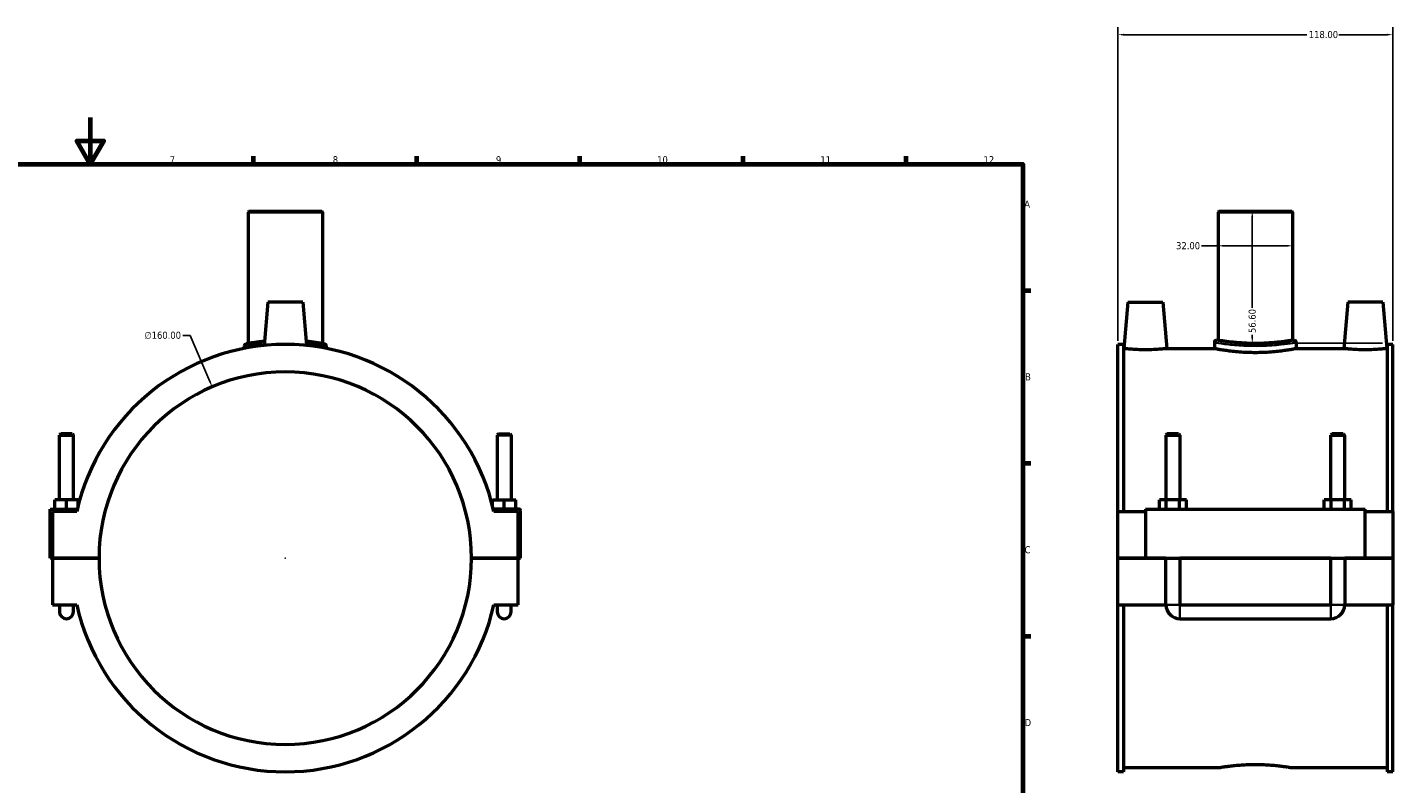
# Model space of a CAD drawing. Header units: millimetres. Extents: x 0 to 1119, y -37 to 1094.
# Tile 3 of 4: x 393 to 980, y 308 to 633. Entities that reach past the tile are written whole.
import ezdxf

# ---------------------------------------------------------------- set-up
doc = ezdxf.new("R2010")
doc.units = ezdxf.units.MM
for name, color, linetype, lineweight in [('Border (ANSI)', 7, 'Continuous', 70), ('Dimension (ANSI)', 7, 'Continuous', 25), ('Visible (ANSI)', 7, 'Continuous', 50), ('Visible Narrow (ANSI)', 7, 'Continuous', 35)]:
    doc.layers.add(name, color=color, linetype=linetype, lineweight=lineweight)
doc.styles.add('Note Text (ANSI)', font='tahoma.ttf')
doc.dimstyles.new('Default - mm (ANSI)', dxfattribs={"dimtxt": 3.048, "dimasz": 2.5, "dimexe": 3.175, "dimexo": 1.6002, "dimgap": 0.8, "dimtad": 0, "dimtoh": 1, "dimrnd": 1e-08, "dimzin": 4, "dimdsep": 46, "dimtxsty": 'Note Text (ANSI)', "dimcen": 0.09, "dimdle": 10, "dimclrd": 256, "dimclre": 256, "dimclrt": 256, "dimadec": 1, "dimazin": 1, "dimtfac": 1, "dimtofl": 0, "dimtmove": 0, "dimatfit": 3, "dimfxl": 1, "dimtolj": 1, "dimtzin": 4, "dimlwd": -1, "dimlwe": -1, "dimarcsym": 0})

# ---------------------------------------------------------------- blocks, each defined once
blk = doc.blocks.new('Borders Default Border')
at = {"layer": 'Border (ANSI)'}
for p, q in [((490.58, 574), (490.58, 577.45)), ((560.67, 574), (560.67, 577.45)), ((630.75, 574), (630.75, 577.45)), ((700.83, 574), (700.83, 577.45)), ((770.92, 574), (770.92, 577.45)), ((821, 519.75), (824.45, 519.75)), ((821, 445.5), (824.45, 445.5)), ((821, 371.25), (824.45, 371.25))]:
    blk.add_line(p, q, dxfattribs=at)
at = {"layer": 'Border (ANSI)', "flags": 128}
for points in [[(420.5, 594), (420.5, 574), (414.73, 584), (426.27, 584), (420.5, 574)], [(20, 20), (20, 574), (821, 574), (821, 20), (20, 20)]]:
    blk.add_lwpolyline(points, dxfattribs=at)
at = {"layer": 'Border (ANSI)', "attachment_point": 7, "style": 'Note Text (ANSI)'}
for s, insert, char_height in [('7', (454.6, 574.4), 3.05), ('8', (524.63, 574.33), 3.05), ('9', (594.7, 574.34), 3.05), ('10', (663.96, 574.34), 3.048), ('11', (734.04, 574.4), 3.048), ('12', (804.13, 574.4), 3.048), ('A', (821.63, 555.35), 3.05), ('B', (821.99, 481.1), 3.05), ('C', (821.8, 406.8), 3.05), ('D', (821.81, 332.6), 3.05)]:
    blk.add_mtext(s, dxfattribs=dict(at, insert=insert, char_height=char_height))
blk = doc.blocks.new('*D6')
at = {"layer": 'Defpoints', "color": 0, "transparency": 16777216}
for p in [(979.87, 629.64), (861.87, 496.56), (979.87, 496.56)]:
    blk.add_point(p, dxfattribs=at)
at = {"layer": 'Dimension (ANSI)', "transparency": 16777216}
for p, q in [((861.87, 498.17), (861.87, 632.81)), ((864.37, 629.64), (943.03, 629.64)), ((977.37, 629.64), (956.71, 629.64)), ((979.87, 498.17), (979.87, 632.81))]:
    blk.add_line(p, q, dxfattribs=at)
for points in [[(864.37, 630.05), (864.37, 629.22), (861.87, 629.64)], [(977.37, 630.05), (977.37, 629.22), (979.87, 629.64)]]:
    blk.add_solid(points, dxfattribs=at)
at = {"layer": 'Dimension (ANSI)', "transparency": 16777216, "insert": (943.83, 631.23), "char_height": 3.048, "attachment_point": 1, "style": 'Note Text (ANSI)'}
blk.add_mtext('\\A1;118.00', dxfattribs=at)
blk = doc.blocks.new('*D7')
at = {"layer": 'Defpoints', "color": 0, "transparency": 16777216}
for p in [(920.87, 553.76), (919.56, 497.16), (977.11, 497.16)]:
    blk.add_point(p, dxfattribs=at)
at = {"layer": 'Dimension (ANSI)', "transparency": 16777216}
for p, q in [((919.56, 551.26), (919.56, 512.27)), ((919.56, 499.66), (919.56, 500.67)), ((975.51, 497.16), (916.39, 497.16))]:
    blk.add_line(p, q, dxfattribs=at)
for points in [[(919.15, 551.26), (919.98, 551.26), (919.56, 553.76)], [(919.15, 499.66), (919.98, 499.66), (919.56, 497.16)]]:
    blk.add_solid(points, dxfattribs=at)
at = {"layer": 'Dimension (ANSI)', "transparency": 16777216, "insert": (917.98, 501.47), "char_height": 3.048, "attachment_point": 1, "rotation": 90, "style": 'Note Text (ANSI)'}
blk.add_mtext('\\A1;56.60', dxfattribs=at)
blk = doc.blocks.new('*D8')
at = {"layer": 'Defpoints', "color": 0, "transparency": 16777216}
for p in [(472.84, 478.35), (535.62, 331.18)]:
    blk.add_point(p, dxfattribs=at)
at = {"layer": 'Dimension (ANSI)', "transparency": 16777216}
for p, q in [((460.21, 500.41), (463.43, 500.41)), ((463.43, 500.41), (471.86, 480.65)), ((504.14, 404.76), (504.32, 404.76)), ((504.23, 404.67), (504.23, 404.85))]:
    blk.add_line(p, q, dxfattribs=at)
blk.add_solid([(472.25, 480.81), (471.48, 480.49), (472.84, 478.35)], dxfattribs=at)
at = {"layer": 'Dimension (ANSI)', "transparency": 16777216, "insert": (443.73, 502.05), "char_height": 3.048, "attachment_point": 1, "style": 'Note Text (ANSI)'}
blk.add_mtext('\\A1;∅160.00', dxfattribs=at)
blk = doc.blocks.new('*D9')
at = {"layer": 'Defpoints', "color": 0, "transparency": 16777216}
for p in [(904.87, 538.94), (904.87, 538.94), (936.87, 538.94)]:
    blk.add_point(p, dxfattribs=at)
at = {"layer": 'Dimension (ANSI)', "transparency": 16777216}
for p, q in [((904.87, 538.94), (897.69, 538.94)), ((934.37, 538.94), (907.37, 538.94))]:
    blk.add_line(p, q, dxfattribs=at)
for points in [[(907.37, 539.35), (907.37, 538.52), (904.87, 538.94)], [(934.37, 539.35), (934.37, 538.52), (936.87, 538.94)]]:
    blk.add_solid(points, dxfattribs=at)
at = {"layer": 'Dimension (ANSI)', "transparency": 16777216, "insert": (886.84, 540.52), "char_height": 3.048, "attachment_point": 1, "style": 'Note Text (ANSI)'}
blk.add_mtext('\\A1;32.00', dxfattribs=at)

msp = doc.modelspace()

# ---------------------------------------------------------------- linework, layer by layer
at = {"layer": 'Visible (ANSI)'}
for p, q in [((488.552, 553.765), (488.232, 553.445)), ((520.232, 553.445), (488.232, 553.445)), ((488.232, 553.445), (488.232, 496.987)), ((488.552, 553.765), (519.912, 553.765)), ((519.912, 553.765), (520.232, 553.445)), ((520.232, 553.445), (520.232, 496.987)), ((905.186, 553.765), (904.866, 553.445)), ((936.866, 553.445), (904.866, 553.445)), ((904.866, 553.445), (904.866, 498.365)), ((905.186, 553.765), (936.546, 553.765)), ((936.546, 553.765), (936.866, 553.445)), ((936.866, 553.445), (936.866, 498.365)), ((496.732, 514.765), (495.1, 496.11)), ((511.732, 514.765), (496.732, 514.765)), ((511.732, 514.765), (513.365, 496.11)), ((866.166, 514.765), (864.416, 494.765)), ((866.166, 514.765), (881.166, 514.765)), ((881.166, 514.765), (882.916, 494.765)), ((960.566, 514.765), (958.816, 494.765)), ((975.566, 514.765), (960.566, 514.765)), ((975.566, 514.765), (977.316, 494.765)), ((486.632, 495.898), (486.632, 494.862)), ((521.832, 495.898), (521.832, 494.862)), ((861.866, 424.765), (861.866, 496.565)), ((864.226, 496.565), (861.866, 496.565)), ((864.226, 496.565), (864.226, 424.765)), ((864.226, 494.765), (864.416, 494.765)), ((882.916, 494.765), (903.266, 494.765)), ((903.266, 497.405), (903.266, 494.765)), ((904.866, 498.365), (904.226, 498.365)), ((937.506, 498.365), (936.866, 498.365)), ((938.466, 497.405), (938.466, 494.765)), ((938.466, 494.765), (958.816, 494.765)), ((977.316, 494.765), (977.506, 494.765)), ((977.506, 496.565), (977.506, 424.765)), ((979.866, 496.565), (977.506, 496.565)), ((979.866, 424.765), (979.866, 496.565)), ((407.832, 458.148), (407.232, 457.548)), ((407.232, 457.548), (413.232, 457.548)), ((407.232, 429.765), (407.232, 457.548)), ((412.632, 458.148), (407.832, 458.148)), ((412.632, 458.148), (413.232, 457.548)), ((413.232, 429.765), (413.232, 457.548)), ((595.832, 458.148), (595.232, 457.548)), ((601.232, 457.548), (595.232, 457.548)), ((595.232, 457.548), (595.232, 429.765)), ((595.832, 458.148), (600.632, 458.148)), ((600.632, 458.148), (601.232, 457.548)), ((601.232, 457.548), (601.232, 429.765)), ((883.066, 458.148), (882.466, 457.548)), ((882.466, 457.548), (888.466, 457.548)), ((882.466, 457.548), (882.466, 429.765)), ((887.866, 458.148), (883.066, 458.148)), ((887.866, 458.148), (888.466, 457.548)), ((888.466, 457.548), (888.466, 429.765)), ((953.866, 458.148), (953.266, 457.548)), ((953.266, 457.548), (959.266, 457.548)), ((953.266, 429.765), (953.266, 457.548)), ((958.666, 458.148), (953.866, 458.148)), ((958.666, 458.148), (959.266, 457.548)), ((959.266, 429.765), (959.266, 457.548)), ((405.232, 425.765), (405.232, 429.765)), ((410.232, 429.765), (405.232, 429.765)), ((415.232, 429.765), (410.232, 429.765)), ((410.232, 425.765), (410.232, 429.765)), ((415.232, 427.265), (415.232, 429.765)), ((593.232, 429.765), (598.232, 429.765)), ((593.232, 427.265), (593.232, 429.765)), ((598.232, 425.765), (598.232, 429.765)), ((598.232, 429.765), (603.232, 429.765)), ((603.232, 425.765), (603.232, 429.765)), ((879.693, 425.765), (879.693, 429.765)), ((882.579, 429.765), (879.693, 429.765)), ((882.579, 425.765), (882.579, 429.765)), ((888.353, 429.765), (882.579, 429.765)), ((888.353, 425.765), (888.353, 429.765)), ((891.24, 429.765), (888.353, 429.765)), ((891.24, 425.765), (891.24, 429.765)), ((950.493, 425.765), (950.493, 429.765)), ((953.379, 429.765), (950.493, 429.765)), ((953.379, 425.765), (953.379, 429.765)), ((959.153, 429.765), (953.379, 429.765)), ((959.153, 425.765), (959.153, 429.765)), ((962.04, 429.765), (959.153, 429.765)), ((962.04, 425.765), (962.04, 429.765)), ((403.232, 425.765), (414.867, 425.765)), ((403.232, 404.815), (403.232, 425.765)), ((414.638, 424.765), (404.232, 424.765)), ((404.232, 424.765), (404.232, 404.815)), ((604.732, 425.765), (593.598, 425.765)), ((604.232, 424.765), (593.827, 424.765)), ((604.232, 404.815), (604.232, 424.765)), ((605.232, 404.815), (605.232, 425.265)), ((861.866, 424.765), (873.666, 424.765)), ((861.866, 404.815), (861.866, 424.765)), ((873.666, 425.765), (873.666, 404.815)), ((873.666, 425.765), (968.066, 425.765)), ((968.066, 404.815), (968.066, 425.765)), ((968.066, 424.765), (979.866, 424.765)), ((979.866, 424.765), (979.866, 404.815)), ((404.232, 404.815), (403.232, 404.815)), ((404.232, 404.815), (424.232, 404.815)), ((404.232, 404.715), (404.232, 384.765)), ((424.232, 404.715), (404.232, 404.715)), ((407.232, 404.715), (407.232, 404.815)), ((413.232, 404.715), (413.232, 404.815)), ((584.232, 404.815), (604.232, 404.815)), ((604.232, 404.715), (584.232, 404.715)), ((595.232, 404.815), (595.232, 404.715)), ((601.232, 404.815), (601.232, 404.715)), ((604.232, 404.815), (605.232, 404.815)), ((604.232, 384.765), (604.232, 404.715)), ((861.866, 404.815), (873.666, 404.815)), ((861.866, 384.765), (861.866, 404.715)), ((882.466, 404.715), (861.866, 404.715)), ((873.666, 404.815), (968.066, 404.815)), ((882.466, 404.815), (882.466, 404.715)), ((882.466, 384.765), (882.466, 404.715)), ((888.466, 404.815), (888.466, 404.715)), ((888.466, 404.715), (888.466, 384.765)), ((953.266, 404.715), (888.466, 404.715)), ((953.266, 404.715), (953.266, 404.815)), ((953.266, 384.765), (953.266, 404.715)), ((959.266, 404.715), (959.266, 404.815)), ((959.266, 404.715), (959.266, 384.765)), ((979.866, 404.715), (959.266, 404.715)), ((968.066, 404.815), (979.866, 404.815)), ((979.866, 404.715), (979.866, 384.765)), ((404.232, 384.765), (414.638, 384.765)), ((407.232, 384.765), (407.232, 381.765)), ((413.232, 381.765), (413.232, 384.765)), ((593.827, 384.765), (604.232, 384.765)), ((595.232, 384.765), (595.232, 381.765)), ((601.232, 381.765), (601.232, 384.765)), ((861.866, 312.965), (861.866, 384.765)), ((861.866, 384.765), (882.466, 384.765)), ((864.226, 384.765), (864.226, 312.965)), ((888.466, 384.765), (953.266, 384.765)), ((959.266, 384.765), (979.866, 384.765)), ((977.506, 384.765), (977.506, 312.965)), ((979.866, 312.965), (979.866, 384.765)), ((888.466, 378.765), (953.266, 378.765)), ((864.226, 312.965), (861.866, 312.965)), ((864.226, 314.765), (905.186, 314.765)), ((936.546, 314.765), (977.506, 314.765)), ((979.866, 312.965), (977.506, 312.965))]:
    msp.add_line(p, q, dxfattribs=at)
for centre, radius, start, end in [((504.232, 404.765), 91.8, 12.583661, 167.416339), ((487.592, 495.898), 0.96, 100.347629, 180), ((520.872, 495.898), 0.96, 0, 79.652371), ((904.226, 497.405), 0.96, 90, 180), ((937.506, 497.405), 0.96, 0, 90), ((504.232, 404.765), 80, 0.03581, 179.96419), ((604.732, 425.265), 0.5, 0, 90), ((504.232, 404.765), 80, 180.03581, 359.96419), ((410.232, 381.765), 3, 180, 0), ((504.232, 404.765), 91.8, 192.583661, 347.416339), ((598.232, 381.765), 3, 180, 0), ((888.466, 384.765), 6, 180, 270), ((953.266, 384.765), 6, 270, 0)]:
    msp.add_arc(centre, radius, start, end, dxfattribs=at)
for points, knots in [([(495.261, 497.934), (493.68, 497.781), (492.267, 497.604), (489.259, 497.178), (488.037, 496.954), (487.481, 496.854), (487.421, 496.843), (487.422, 496.844)], [8.928241, 8.928241, 8.928241, 8.928241, 9.4937596, 9.4937596, 10.3857195, 10.3857195, 10.6347686, 10.6347686, 10.6347686, 10.6347686]), ([(521.045, 496.843), (521.045, 496.843), (520.852, 496.878), (519.866, 497.052), (518.78, 497.239), (516.154, 497.61), (514.761, 497.784), (513.205, 497.934)], [5.3173822, 5.3173822, 5.3173822, 5.3173822, 5.7596105, 5.7596105, 6.4671758, 6.4671758, 7.0239331, 7.0239331, 7.0239331, 7.0239331]), ([(882.916, 494.765), (882.916, 494.765), (882.685, 494.74), (881.744, 494.65), (881.035, 494.586), (879.396, 494.465), (878.356, 494.4), (876.074, 494.309), (874.832, 494.284), (872.501, 494.284), (871.259, 494.309), (868.977, 494.4), (867.937, 494.465), (866.297, 494.586), (865.588, 494.65), (864.648, 494.74), (864.416, 494.765), (864.416, 494.765)], [1.3979498, 1.3979498, 1.3979498, 1.3979498, 1.7472544, 1.7472544, 2.096559, 2.096559, 2.4462294, 2.4462294, 2.7958997, 2.7958997, 3.14557, 3.14557, 3.4952403, 3.4952403, 3.8445449, 3.8445449, 4.1938495, 4.1938495, 4.1938495, 4.1938495]), ([(938.466, 494.765), (938.466, 494.765), (938.36, 494.744), (937.913, 494.658), (937.573, 494.593), (936.674, 494.43), (936.114, 494.332), (934.823, 494.122), (934.091, 494.009), (932.532, 493.791), (931.651, 493.678), (929.731, 493.466), (928.693, 493.367), (926.526, 493.202), (925.395, 493.136), (923.119, 493.049), (921.974, 493.027), (919.758, 493.027), (918.613, 493.049), (916.338, 493.136), (915.207, 493.202), (913.039, 493.367), (912.001, 493.466), (910.082, 493.678), (909.201, 493.791), (907.641, 494.009), (906.909, 494.122), (905.618, 494.332), (905.059, 494.43), (904.16, 494.593), (903.819, 494.658), (903.373, 494.744), (903.266, 494.765), (903.266, 494.765)], [2.6592579, 2.6592579, 2.6592579, 2.6592579, 2.9916566, 2.9916566, 3.3240554, 3.3240554, 3.6564541, 3.6564541, 3.9888529, 3.9888529, 4.3212686, 4.3212686, 4.6536843, 4.6536843, 4.9861001, 4.9861001, 5.3185158, 5.3185158, 5.6509316, 5.6509316, 5.9833473, 5.9833473, 6.315763, 6.315763, 6.6481788, 6.6481788, 6.9805775, 6.9805775, 7.3129762, 7.3129762, 7.645375, 7.645375, 7.9777737, 7.9777737, 7.9777737, 7.9777737]), ([(920.866, 496.987), (919.86, 496.987), (918.819, 497.004), (916.751, 497.073), (915.723, 497.125), (913.753, 497.256), (912.808, 497.334), (911.063, 497.503), (910.262, 497.592), (908.843, 497.765), (908.178, 497.854), (907.003, 498.022), (906.495, 498.099), (905.678, 498.229), (905.369, 498.28), (904.963, 498.348), (904.866, 498.365), (904.866, 498.365)], [0, 0, 0, 0, 0.3019921, 0.3019921, 0.6039842, 0.6039842, 0.9059762, 0.9059762, 1.2079683, 1.2079683, 1.5099515, 1.5099515, 1.8119346, 1.8119346, 2.1139178, 2.1139178, 2.4159009, 2.4159009, 2.4159009, 2.4159009]), ([(936.866, 498.365), (936.866, 498.365), (936.77, 498.348), (936.364, 498.28), (936.055, 498.229), (935.238, 498.099), (934.729, 498.022), (933.555, 497.854), (932.889, 497.765), (931.471, 497.592), (930.669, 497.503), (928.924, 497.334), (927.98, 497.256), (926.009, 497.125), (924.982, 497.073), (922.913, 497.004), (921.873, 496.987), (920.866, 496.987)], [7.2477027, 7.2477027, 7.2477027, 7.2477027, 7.5496858, 7.5496858, 7.851669, 7.851669, 8.1536521, 8.1536521, 8.4556353, 8.4556353, 8.7576274, 8.7576274, 9.0596194, 9.0596194, 9.3616115, 9.3616115, 9.6636036, 9.6636036, 9.6636036, 9.6636036]), ([(977.316, 494.765), (977.316, 494.765), (977.085, 494.74), (976.144, 494.65), (975.435, 494.586), (973.796, 494.465), (972.756, 494.4), (970.474, 494.309), (969.232, 494.284), (968.066, 494.284), (966.901, 494.284), (965.659, 494.309), (963.377, 494.4), (962.337, 494.465), (960.697, 494.586), (959.988, 494.65), (959.048, 494.74), (958.816, 494.765), (958.816, 494.765)], [4.1938495, 4.1938495, 4.1938495, 4.1938495, 4.5431541, 4.5431541, 4.8924587, 4.8924587, 5.242129, 5.242129, 5.5917993, 5.5917993, 5.5917993, 5.9414697, 5.9414697, 6.29114, 6.29114, 6.6404446, 6.6404446, 6.9897492, 6.9897492, 6.9897492, 6.9897492]), ([(905.186, 314.765), (905.186, 314.765), (905.281, 314.782), (905.679, 314.85), (905.982, 314.901), (906.782, 315.03), (907.281, 315.108), (908.431, 315.275), (909.084, 315.364), (910.474, 315.537), (911.259, 315.626), (912.969, 315.794), (913.895, 315.873), (915.826, 316.003), (916.833, 316.055), (918.86, 316.124), (919.88, 316.141), (921.853, 316.141), (922.872, 316.124), (924.899, 316.055), (925.907, 316.003), (927.838, 315.873), (928.763, 315.794), (930.473, 315.626), (931.259, 315.537), (932.649, 315.364), (933.301, 315.275), (934.452, 315.108), (934.95, 315.03), (935.751, 314.901), (936.054, 314.85), (936.452, 314.782), (936.546, 314.765), (936.546, 314.765)], [2.3677798, 2.3677798, 2.3677798, 2.3677798, 2.6637475, 2.6637475, 2.9597153, 2.9597153, 3.255683, 3.255683, 3.5516507, 3.5516507, 3.8476279, 3.8476279, 4.1436052, 4.1436052, 4.4395824, 4.4395824, 4.7355596, 4.7355596, 5.0315368, 5.0315368, 5.327514, 5.327514, 5.6234912, 5.6234912, 5.9194684, 5.9194684, 6.2154361, 6.2154361, 6.5114039, 6.5114039, 6.8073716, 6.8073716, 7.1033393, 7.1033393, 7.1033393, 7.1033393])]:
    msp.add_open_spline(points, degree=3, knots=knots, dxfattribs=at)
at = {"layer": 'Visible Narrow (ANSI)'}
for p, q in [((882.503, 384.765), (888.429, 384.765)), ((888.466, 378.802), (888.466, 384.728)), ((953.266, 378.802), (953.266, 384.728)), ((959.229, 384.765), (953.303, 384.765))]:
    msp.add_line(p, q, dxfattribs=at)
msp.add_arc((520.872, 495.898), 0.96, 3.982619, 75.669753, dxfattribs=at)
for points, knots in [([(486.657, 495.903), (486.686, 495.908), (486.741, 495.917), (487.278, 496.009), (488.558, 496.23), (491.601, 496.638), (492.932, 496.797), (494.415, 496.938)], [-10.5475239, -10.5475239, -10.5475239, -10.5475239, -10.3857195, -10.3857195, -9.4937596, -9.4937596, -8.9771184, -8.9771184, -8.9771184, -8.9771184]), ([(514.05, 496.938), (515.508, 496.799), (516.819, 496.643), (519.462, 496.291), (520.598, 496.106), (521.552, 495.947), (521.745, 495.913), (521.809, 495.902)], [-6.975053, -6.975053, -6.975053, -6.975053, -6.4671758, -6.4671758, -5.7596105, -5.7596105, -5.404628, -5.404628, -5.404628, -5.404628]), ([(903.484, 497.368), (903.527, 497.361), (903.576, 497.353), (904.262, 497.239), (905.712, 496.997), (909.715, 496.488), (912.183, 496.231), (917.624, 495.914), (920.591, 495.858), (926.515, 496.009), (929.445, 496.23), (933.946, 496.712), (935.647, 496.957), (937.495, 497.242), (937.986, 497.323), (938.247, 497.367)], [-13.027588, -13.027588, -13.027588, -13.027588, -12.9483587, -12.9483587, -12.0535798, -12.0535798, -11.2185577, -11.2185577, -10.3857195, -10.3857195, -9.4937596, -9.4937596, -8.7202352, -8.7202352, -8.2419462, -8.2419462, -8.2419462, -8.2419462]), ([(937.299, 498.327), (937.052, 498.282), (936.588, 498.2), (934.84, 497.913), (933.232, 497.665), (928.977, 497.178), (926.207, 496.954), (920.606, 496.802), (917.801, 496.858), (912.657, 497.179), (910.323, 497.439), (906.539, 497.953), (905.168, 498.197), (904.519, 498.312), (904.473, 498.32), (904.432, 498.328)], [8.2419462, 8.2419462, 8.2419462, 8.2419462, 8.7202352, 8.7202352, 9.4937596, 9.4937596, 10.3857195, 10.3857195, 11.2185577, 11.2185577, 12.0535798, 12.0535798, 12.9483587, 12.9483587, 13.027588, 13.027588, 13.027588, 13.027588])]:
    msp.add_open_spline(points, degree=3, knots=knots, dxfattribs=at)
for points in [[(879.678, 426.285), (879.587, 426.122), (879.499, 425.958), (879.414, 425.792)], [(891.519, 425.792), (891.433, 425.958), (891.345, 426.122), (891.255, 426.285)], [(950.478, 426.285), (950.387, 426.122), (950.299, 425.958), (950.214, 425.792)], [(962.319, 425.792), (962.233, 425.958), (962.145, 426.122), (962.055, 426.285)]]:
    msp.add_open_spline(points, degree=3, dxfattribs=at)

# ---------------------------------------------------------------- block references
msp.add_blockref('Borders Default Border', (0, 0))

# ---------------------------------------------------------------- dimensions: what is measured, and where the dimension line sits
at = {"layer": 'Dimension (ANSI)'}
for base, p1, p2, angle, override, picture, middle in [((979.866, 629.635), (861.866, 496.565), (979.866, 496.565), 180, {"dimtoh": 0, "dimdec": 2, "dimtp": 0, "dimtm": 0, "dimtdec": 2, "dimatfit": 1}, '*D6', (949.866, 629.635)), ((919.563, 497.161), (920.866, 553.765), (977.106, 497.161), 90, {"dimtoh": 0, "dimdec": 2, "dimse1": 1, "dimtp": 0, "dimtm": 0, "dimtdec": 2, "dimatfit": 1}, '*D7', (919.563, 506.47)), ((904.866, 538.935), (936.866, 538.935), (904.866, 538.935), 180, {"dimtoh": 0, "dimdec": 2, "dimse1": 1, "dimse2": 1, "dimtp": 0, "dimtm": 0, "dimtdec": 2, "dimatfit": 2}, '*D9', (891.866, 538.935))]:
    dim = msp.add_linear_dim(base=base, p1=p1, p2=p2, angle=angle, dimstyle='Default - mm (ANSI)', override=override, dxfattribs=at)
    dim.commit()
    dim.dimension.update_dxf_attribs({"geometry": picture, "text_midpoint": middle, "dimtype": 160})
dim = msp.add_diameter_dim_2p(p1=(535.622, 331.18), p2=(472.843, 478.35), dimstyle='Default - mm (ANSI)', override={"dimtih": 1, "dimdec": 2, "dimlfac": 1, "dimtp": 0, "dimtm": 0, "dimtdec": 2}, dxfattribs=at)
dim.commit()
dim.dimension.update_dxf_attribs({"geometry": '*D8', "text_midpoint": (451.572, 500.411), "dimtype": 163})

doc.saveas('drawing.dxf')
